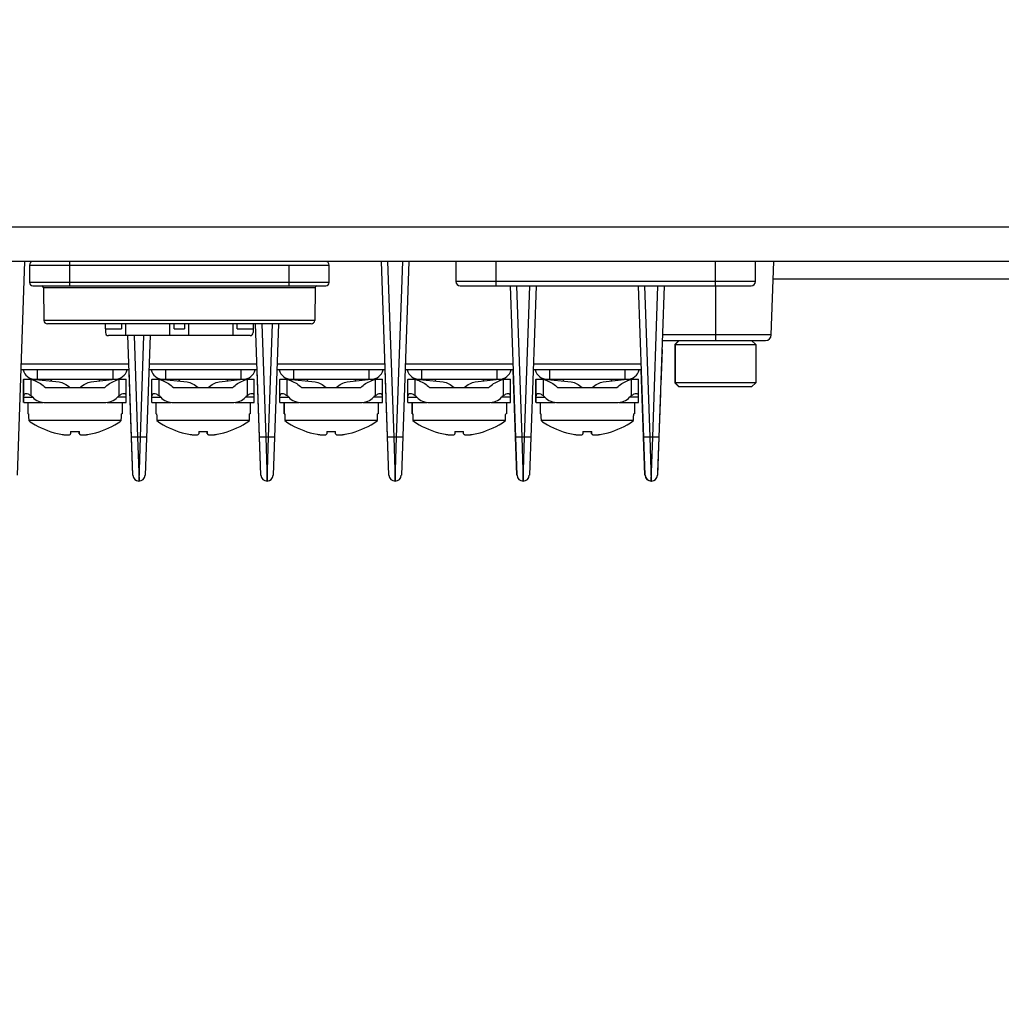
# Model space of a CAD drawing. Header units: inches. Extents: x 0 to 34, y 0 to 22.
# Tile 106 of 127: x 17.1 to 18.8, y 1.7 to 3.4. Entities that reach past the tile are written whole.
import ezdxf

# ---------------------------------------------------------------- set-up
doc = ezdxf.new("R2010")
doc.units = ezdxf.units.IN
doc.header["$LTSCALE"] = 1.87
doc.header["$MEASUREMENT"] = 0
doc.layers.get('0').update_dxf_attribs({"linetype": 'CONTINUOUS'})
doc.layers.add('DIMENSIONS', color=7, linetype='CONTINUOUS')
doc.styles.get("Standard").update_dxf_attribs({"font": 'txt', "width": 0.8})
doc.dimstyles.new('DIMSTYLE_1', dxfattribs={"dimtxt": 0.125, "dimasz": 0.18, "dimexe": 0.125, "dimexo": 0.0625, "dimgap": 0.0625, "dimtad": 0, "dimtih": 1, "dimtoh": 1, "dimlfac": 2, "dimzin": 4, "dimdsep": 46, "dimtxsty": 'STANDARD', "dimblk": '_FILLED', "dimblk1": '_FILLED', "dimblk2": '_FILLED', "dimcen": 0.09, "dimadec": 0, "dimazin": 0, "dimtfac": 1, "dimtofl": 0, "dimtmove": 0, "dimatfit": 3, "dimldrblk": '_FILLED', "dimfxl": 1, "dimtolj": 1, "dimtzin": 4, "dimarcsym": 0})

# ---------------------------------------------------------------- blocks, each defined once
blk = doc.blocks.new('_FILLED')
at = {"color": 0, "linetype": 'BYBLOCK'}
blk.add_solid([(0, 0), (-1, 0.1736), (-1, -0.1736)], dxfattribs=at)
blk = doc.blocks.new('*D9')
at = {"layer": 'DIMENSIONS', "color": 2, "linetype": 'CONTINUOUS'}
for p, q in [((13.6224, 3.3662), (13.6224, 0.9024)), ((22.2839, 2.9529), (22.2839, 0.9024)), ((13.6224, 1.0274), (17.1282, 1.0274)), ((22.2839, 1.0274), (18.7782, 1.0274))]:
    blk.add_line(p, q, dxfattribs=at)
at = {"layer": 'DIMENSIONS', "color": 2, "linetype": 'CONTINUOUS', "xscale": 0.18, "yscale": 0.18, "zscale": 0.18, "rotation": 180}
blk.add_blockref('_FILLED', (13.6224, 1.0274), dxfattribs=at)
at = {"layer": 'DIMENSIONS', "color": 2, "linetype": 'CONTINUOUS', "xscale": 0.18, "yscale": 0.18, "zscale": 0.18}
blk.add_blockref('_FILLED', (22.2839, 1.0274), dxfattribs=at)
at = {"layer": 'DIMENSIONS', "color": 2, "linetype": 'CONTINUOUS', "insert": (17.9532, 1.0899), "char_height": 0.125, "width": 1.525, "attachment_point": 2, "line_spacing_factor": 0.9}
blk.add_mtext('440.00{\\Ftxt.shx;\\W1.000000;\\H0.125000; }[17.323]', dxfattribs=at)

msp = doc.modelspace()

# ---------------------------------------------------------------- linework, layer by layer
at = {"color": 7, "linetype": 'CONTINUOUS'}
for p, q in [((22.24941, 3.07441), (13.65689, 3.07441)), ((22.24941, 3.01536), (13.65689, 3.01536)), ((17.10186, 3.01536), (17.08912, 2.65048)), ((17.179, 2.97993), (17.179, 3.01536)), ((17.72418, 2.65048), (17.71144, 3.01536)), ((17.72192, 3.01536), (17.73239, 2.71564)), ((17.73716, 2.71564), (17.74762, 3.01536)), ((17.75811, 3.01536), (17.74537, 2.65048)), ((17.83836, 3.01536), (17.83836, 2.98136)), ((17.90726, 2.98136), (17.90726, 3.01536)), ((18.28146, 3.01536), (18.28146, 2.98136)), ((18.35036, 2.98136), (18.35036, 3.01536)), ((18.37727, 2.89001), (18.38165, 3.01536)), ((17.11011, 3.00945), (17.62192, 3.00945)), ((17.11011, 3.00945), (17.11011, 2.97993)), ((17.55302, 3.00945), (17.55302, 2.97993)), ((17.62192, 2.97993), (17.62192, 3.00945)), ((17.62192, 2.97993), (17.11011, 2.97993)), ((17.179, 2.97402), (17.179, 2.97993)), ((17.55302, 2.97993), (17.55302, 2.97402)), ((18.35036, 2.98136), (17.83836, 2.98136)), ((17.90726, 2.97386), (17.90726, 2.98136)), ((18.28146, 2.98136), (18.28146, 2.97386)), ((18.38062, 2.98583), (18.85812, 2.98583)), ((17.11602, 2.97402), (17.61606, 2.97402)), ((17.13384, 2.97112), (17.59824, 2.97112)), ((17.13384, 2.97112), (17.13482, 2.91486)), ((17.59824, 2.97112), (17.59725, 2.91486)), ((17.84586, 2.97386), (18.3429, 2.97386)), ((17.94293, 2.65048), (17.93164, 2.97386)), ((17.94212, 2.97386), (17.95114, 2.71564)), ((17.95591, 2.71564), (17.96493, 2.97386)), ((17.97541, 2.97386), (17.96412, 2.65048)), ((18.16168, 2.65048), (18.15039, 2.97386)), ((18.16087, 2.97386), (18.16989, 2.71564)), ((18.17466, 2.71564), (18.18368, 2.97386)), ((18.19416, 2.97386), (18.18287, 2.65048)), ((18.28165, 2.97386), (18.28165, 2.88036)), ((17.59725, 2.91486), (17.13482, 2.91486)), ((17.59135, 2.90906), (17.14072, 2.90906)), ((17.23988, 2.90026), (17.23988, 2.90906)), ((17.23988, 2.90026), (17.26728, 2.90026)), ((17.23988, 2.90026), (17.23988, 2.89401)), ((17.26728, 2.90906), (17.26728, 2.90026)), ((17.27488, 2.88901), (17.27488, 2.90906)), ((17.34978, 2.88901), (17.34978, 2.90906)), ((17.35728, 2.90026), (17.35728, 2.90906)), ((17.35728, 2.90026), (17.37478, 2.90026)), ((17.37478, 2.90906), (17.37478, 2.90026)), ((17.38228, 2.88901), (17.38228, 2.90906)), ((17.45718, 2.90906), (17.45718, 2.88901)), ((17.46478, 2.90026), (17.46478, 2.90906)), ((17.46478, 2.90026), (17.49218, 2.90026)), ((17.49218, 2.90906), (17.49218, 2.90811)), ((17.49218, 2.90811), (17.49218, 2.90026)), ((17.49218, 2.90026), (17.49218, 2.89401)), ((17.50543, 2.65048), (17.4964, 2.90906)), ((17.50689, 2.90906), (17.51364, 2.71564)), ((17.51841, 2.71564), (17.52516, 2.90906)), ((17.53565, 2.90906), (17.52662, 2.65048)), ((17.27488, 2.88901), (17.24488, 2.88901)), ((17.38228, 2.88901), (17.27489, 2.88901)), ((17.28668, 2.65048), (17.27835, 2.88913)), ((17.28884, 2.88901), (17.29489, 2.71564)), ((17.29966, 2.71564), (17.30571, 2.88901)), ((17.3162, 2.88901), (17.30787, 2.65048)), ((17.48718, 2.88901), (17.38229, 2.88901)), ((18.19089, 2.88036), (18.36728, 2.88036)), ((18.37727, 2.89001), (18.19123, 2.89001)), ((18.21939, 2.88036), (18.21251, 2.87347)), ((18.21964, 2.88036), (18.21275, 2.87347)), ((18.35055, 2.87347), (18.34366, 2.88036)), ((18.19087, 2.86543), (18.18878, 2.80547)), ((18.19087, 2.86543), (18.19037, 2.86545)), ((18.19039, 2.86591), (18.19089, 2.86589)), ((18.19089, 2.86583), (18.19089, 2.86589)), ((18.21251, 2.87347), (18.35055, 2.87347)), ((18.21251, 2.87347), (18.21251, 2.80851)), ((18.21275, 2.87347), (18.21275, 2.80851)), ((18.35055, 2.87347), (18.35055, 2.80851)), ((18.19052, 2.85537), (18.19002, 2.85539)), ((17.2804, 2.83036), (17.0954, 2.83036)), ((17.28006, 2.84001), (17.09574, 2.84001)), ((17.12349, 2.83036), (17.12349, 2.81436)), ((17.25231, 2.83036), (17.25231, 2.81436)), ((17.28643, 2.65048), (17.28015, 2.83035)), ((17.49915, 2.83036), (17.31415, 2.83036)), ((17.49881, 2.84001), (17.31449, 2.84001)), ((17.34224, 2.83036), (17.34224, 2.81436)), ((17.47106, 2.83036), (17.47106, 2.81436)), ((17.50518, 2.65048), (17.4989, 2.83035)), ((17.7179, 2.83036), (17.5329, 2.83036)), ((17.71756, 2.84001), (17.53324, 2.84001)), ((17.56099, 2.83036), (17.56099, 2.81436)), ((17.68981, 2.83036), (17.68981, 2.81436)), ((17.72393, 2.65048), (17.71765, 2.83035)), ((17.93665, 2.83036), (17.75165, 2.83036)), ((17.93631, 2.84001), (17.75199, 2.84001)), ((17.77974, 2.83036), (17.77974, 2.81436)), ((17.90856, 2.83036), (17.90856, 2.81436)), ((17.94268, 2.65048), (17.9364, 2.83035)), ((18.1554, 2.83036), (17.9704, 2.83036)), ((18.15506, 2.84001), (17.97074, 2.84001)), ((17.99849, 2.83036), (17.99849, 2.81436)), ((18.12731, 2.83036), (18.12731, 2.81436)), ((18.16143, 2.65048), (18.15515, 2.83035)), ((17.10035, 2.81436), (17.10014, 2.8138)), ((17.10014, 2.77436), (17.10014, 2.8138)), ((17.10059, 2.81436), (17.10039, 2.8138)), ((17.10039, 2.77436), (17.10039, 2.8138)), ((17.10059, 2.81436), (17.11446, 2.81436)), ((17.11289, 2.8138), (17.11065, 2.81436)), ((17.11289, 2.78603), (17.11289, 2.8138)), ((17.11444, 2.81436), (17.16065, 2.80968)), ((17.11949, 2.81436), (17.25631, 2.81436)), ((17.14665, 2.81436), (17.14665, 2.8111)), ((17.1469, 2.81436), (17.1469, 2.81107)), ((17.26134, 2.81436), (17.21513, 2.80967)), ((17.2289, 2.81436), (17.2289, 2.81107)), ((17.26134, 2.81436), (17.27521, 2.81436)), ((17.26515, 2.81436), (17.26291, 2.8138)), ((17.26291, 2.8138), (17.26291, 2.78603)), ((17.27541, 2.8138), (17.27521, 2.81436)), ((17.27541, 2.77436), (17.27541, 2.8138)), ((17.3191, 2.81436), (17.31889, 2.8138)), ((17.31889, 2.77436), (17.31889, 2.8138)), ((17.31934, 2.81436), (17.31914, 2.8138)), ((17.31914, 2.77436), (17.31914, 2.8138)), ((17.31934, 2.81436), (17.33321, 2.81436)), ((17.33164, 2.8138), (17.3294, 2.81436)), ((17.33164, 2.78603), (17.33164, 2.8138)), ((17.33319, 2.81436), (17.3794, 2.80968)), ((17.33824, 2.81436), (17.47506, 2.81436)), ((17.3654, 2.81436), (17.3654, 2.8111)), ((17.36565, 2.81436), (17.36565, 2.81107)), ((17.48009, 2.81436), (17.43388, 2.80967)), ((17.44765, 2.81436), (17.44765, 2.81107)), ((17.48009, 2.81436), (17.49396, 2.81436)), ((17.4839, 2.81436), (17.48166, 2.8138)), ((17.48166, 2.8138), (17.48166, 2.78603)), ((17.49416, 2.8138), (17.49396, 2.81436)), ((17.49416, 2.77436), (17.49416, 2.8138)), ((17.53785, 2.81436), (17.53764, 2.8138)), ((17.53764, 2.77436), (17.53764, 2.8138)), ((17.53809, 2.81436), (17.53789, 2.8138)), ((17.53789, 2.77436), (17.53789, 2.8138)), ((17.53809, 2.81436), (17.55196, 2.81436)), ((17.55039, 2.8138), (17.54815, 2.81436)), ((17.55039, 2.78603), (17.55039, 2.8138)), ((17.55194, 2.81436), (17.59815, 2.80968)), ((17.55699, 2.81436), (17.69381, 2.81436)), ((17.58415, 2.81436), (17.58415, 2.8111)), ((17.5844, 2.81436), (17.5844, 2.81107)), ((17.69884, 2.81436), (17.65263, 2.80967)), ((17.6664, 2.81436), (17.6664, 2.81107)), ((17.69884, 2.81436), (17.71271, 2.81436)), ((17.70265, 2.81436), (17.70041, 2.8138)), ((17.70041, 2.8138), (17.70041, 2.78603)), ((17.71291, 2.8138), (17.71271, 2.81436)), ((17.71291, 2.77436), (17.71291, 2.8138)), ((17.7566, 2.81436), (17.75639, 2.8138)), ((17.75639, 2.77436), (17.75639, 2.8138)), ((17.75684, 2.81436), (17.75664, 2.8138)), ((17.75664, 2.77436), (17.75664, 2.8138)), ((17.75684, 2.81436), (17.77071, 2.81436)), ((17.76914, 2.8138), (17.7669, 2.81436)), ((17.76914, 2.78603), (17.76914, 2.8138)), ((17.77069, 2.81436), (17.8169, 2.80968)), ((17.77574, 2.81436), (17.91256, 2.81436)), ((17.8029, 2.81436), (17.8029, 2.8111)), ((17.80315, 2.81436), (17.80315, 2.81107)), ((17.91759, 2.81436), (17.87138, 2.80967)), ((17.88515, 2.81436), (17.88515, 2.81107)), ((17.91759, 2.81436), (17.93146, 2.81436)), ((17.9214, 2.81436), (17.91916, 2.8138)), ((17.91916, 2.8138), (17.91916, 2.78603)), ((17.93166, 2.8138), (17.93146, 2.81436)), ((17.93166, 2.77436), (17.93166, 2.8138)), ((17.97535, 2.81436), (17.97514, 2.8138)), ((17.97514, 2.77436), (17.97514, 2.8138)), ((17.97559, 2.81436), (17.97539, 2.8138)), ((17.97539, 2.77436), (17.97539, 2.8138)), ((17.97559, 2.81436), (17.98946, 2.81436)), ((17.98789, 2.8138), (17.98565, 2.81436)), ((17.98789, 2.78603), (17.98789, 2.8138)), ((17.98944, 2.81436), (18.03565, 2.80968)), ((17.99449, 2.81436), (18.13131, 2.81436)), ((18.02165, 2.81436), (18.02165, 2.8111)), ((18.0219, 2.81436), (18.0219, 2.81107)), ((18.13634, 2.81436), (18.09013, 2.80967)), ((18.1039, 2.81436), (18.1039, 2.81107)), ((18.13634, 2.81436), (18.15021, 2.81436)), ((18.14015, 2.81436), (18.13791, 2.8138)), ((18.13791, 2.8138), (18.13791, 2.78603)), ((18.15041, 2.8138), (18.15021, 2.81436)), ((18.15041, 2.77436), (18.15041, 2.8138)), ((17.13718, 2.80006), (17.23862, 2.80006)), ((17.35593, 2.80006), (17.45737, 2.80006)), ((17.57468, 2.80006), (17.67612, 2.80006)), ((17.79343, 2.80006), (17.89487, 2.80006)), ((18.01218, 2.80006), (18.11362, 2.80006)), ((18.18878, 2.80547), (18.18828, 2.80549)), ((18.35055, 2.80851), (18.21251, 2.80851)), ((18.21939, 2.80162), (18.21251, 2.80851)), ((18.21964, 2.80162), (18.21275, 2.80851)), ((18.34366, 2.80162), (18.21939, 2.80162)), ((18.35055, 2.80851), (18.34366, 2.80162)), ((17.10039, 2.78361), (17.11556, 2.78361)), ((17.27541, 2.78361), (17.26024, 2.78361)), ((17.31914, 2.78361), (17.33431, 2.78361)), ((17.49416, 2.78361), (17.47899, 2.78361)), ((17.53789, 2.78361), (17.55306, 2.78361)), ((17.71291, 2.78361), (17.69774, 2.78361)), ((17.75664, 2.78361), (17.77181, 2.78361)), ((17.93166, 2.78361), (17.91649, 2.78361)), ((17.97539, 2.78361), (17.99056, 2.78361)), ((18.15041, 2.78361), (18.13524, 2.78361)), ((18.18616, 2.73051), (18.18826, 2.79048)), ((18.18786, 2.77924), (18.18736, 2.77925)), ((18.18799, 2.78298), (18.1875, 2.783)), ((18.18813, 2.78673), (18.18763, 2.78675)), ((18.1882, 2.78898), (18.1877, 2.789)), ((18.18826, 2.79048), (18.18776, 2.7905)), ((17.10039, 2.77436), (17.1332, 2.77436)), ((17.10715, 2.77436), (17.10715, 2.75536)), ((17.1074, 2.77436), (17.1074, 2.75536)), ((17.13862, 2.77436), (17.23718, 2.77436)), ((17.2426, 2.77436), (17.27541, 2.77436)), ((17.2684, 2.77436), (17.2684, 2.75536)), ((17.31914, 2.77436), (17.35195, 2.77436)), ((17.3259, 2.77436), (17.3259, 2.75536)), ((17.32615, 2.77436), (17.32615, 2.75536)), ((17.35737, 2.77436), (17.45593, 2.77436)), ((17.46135, 2.77436), (17.49416, 2.77436)), ((17.48715, 2.77436), (17.48715, 2.75536)), ((17.53789, 2.77436), (17.5707, 2.77436)), ((17.54465, 2.77436), (17.54465, 2.75536)), ((17.5449, 2.77436), (17.5449, 2.75536)), ((17.57612, 2.77436), (17.67468, 2.77436)), ((17.6801, 2.77436), (17.71291, 2.77436)), ((17.7059, 2.77436), (17.7059, 2.75536)), ((17.75664, 2.77436), (17.78945, 2.77436)), ((17.7634, 2.77436), (17.7634, 2.75536)), ((17.76365, 2.77436), (17.76365, 2.75536)), ((17.79487, 2.77436), (17.89343, 2.77436)), ((17.89885, 2.77436), (17.93166, 2.77436)), ((17.92465, 2.77436), (17.92465, 2.75536)), ((17.97539, 2.77436), (18.0082, 2.77436)), ((17.98215, 2.77436), (17.98215, 2.75536)), ((17.9824, 2.77436), (17.9824, 2.75536)), ((18.01362, 2.77436), (18.11218, 2.77436)), ((18.1176, 2.77436), (18.15041, 2.77436)), ((18.1434, 2.77436), (18.1434, 2.75536)), ((18.18721, 2.7605), (18.18671, 2.76051)), ((18.18737, 2.76499), (18.18687, 2.76501)), ((18.18755, 2.77024), (18.18705, 2.77026)), ((18.18768, 2.77399), (18.18718, 2.77401)), ((17.10854, 2.75536), (17.1074, 2.75536)), ((17.10829, 2.75536), (17.10834, 2.75406)), ((17.10854, 2.75536), (17.10859, 2.75406)), ((17.10859, 2.75406), (17.10866, 2.75276)), ((17.10866, 2.75276), (17.1087, 2.75146)), ((17.1087, 2.75146), (17.10871, 2.75017)), ((17.10871, 2.75017), (17.10887, 2.74369)), ((17.26692, 2.74369), (17.10887, 2.74369)), ((17.26692, 2.74369), (17.26709, 2.75017)), ((17.26709, 2.75017), (17.2671, 2.75146)), ((17.2671, 2.75146), (17.26714, 2.75276)), ((17.26714, 2.75276), (17.26721, 2.75406)), ((17.26721, 2.75406), (17.26726, 2.75536)), ((17.2684, 2.75536), (17.26726, 2.75536)), ((17.32729, 2.75536), (17.32615, 2.75536)), ((17.32704, 2.75536), (17.32709, 2.75406)), ((17.32729, 2.75536), (17.32734, 2.75406)), ((17.32734, 2.75406), (17.32741, 2.75276)), ((17.32741, 2.75276), (17.32745, 2.75146)), ((17.32745, 2.75146), (17.32746, 2.75017)), ((17.32746, 2.75017), (17.32762, 2.74369)), ((17.48567, 2.74369), (17.32762, 2.74369)), ((17.48567, 2.74369), (17.48584, 2.75017)), ((17.48584, 2.75017), (17.48585, 2.75146)), ((17.48585, 2.75146), (17.48589, 2.75276)), ((17.48589, 2.75276), (17.48596, 2.75406)), ((17.48596, 2.75406), (17.48601, 2.75536)), ((17.48715, 2.75536), (17.48601, 2.75536)), ((17.54604, 2.75536), (17.5449, 2.75536)), ((17.54579, 2.75536), (17.54584, 2.75406)), ((17.54604, 2.75536), (17.54609, 2.75406)), ((17.54609, 2.75406), (17.54616, 2.75276)), ((17.54616, 2.75276), (17.5462, 2.75146)), ((17.5462, 2.75146), (17.54621, 2.75017)), ((17.54621, 2.75017), (17.54637, 2.74369)), ((17.70442, 2.74369), (17.54637, 2.74369)), ((17.70442, 2.74369), (17.70459, 2.75017)), ((17.70459, 2.75017), (17.7046, 2.75146)), ((17.7046, 2.75146), (17.70464, 2.75276)), ((17.70464, 2.75276), (17.70471, 2.75406)), ((17.70471, 2.75406), (17.70476, 2.75536)), ((17.7059, 2.75536), (17.70476, 2.75536)), ((17.76479, 2.75536), (17.76365, 2.75536)), ((17.76454, 2.75536), (17.76459, 2.75406)), ((17.76479, 2.75536), (17.76484, 2.75406)), ((17.76484, 2.75406), (17.76491, 2.75276)), ((17.76491, 2.75276), (17.76495, 2.75146)), ((17.76495, 2.75146), (17.76496, 2.75017)), ((17.76496, 2.75017), (17.76512, 2.74369)), ((17.92317, 2.74369), (17.76512, 2.74369)), ((17.92317, 2.74369), (17.92334, 2.75017)), ((17.92334, 2.75017), (17.92335, 2.75146)), ((17.92335, 2.75146), (17.92339, 2.75276)), ((17.92339, 2.75276), (17.92346, 2.75406)), ((17.92346, 2.75406), (17.92351, 2.75536)), ((17.92465, 2.75536), (17.92351, 2.75536)), ((17.98354, 2.75536), (17.9824, 2.75536)), ((17.98329, 2.75536), (17.98334, 2.75406)), ((17.98354, 2.75536), (17.98359, 2.75406)), ((17.98359, 2.75406), (17.98366, 2.75276)), ((17.98366, 2.75276), (17.9837, 2.75146)), ((17.9837, 2.75146), (17.98371, 2.75017)), ((17.98371, 2.75017), (17.98387, 2.74369)), ((18.14192, 2.74369), (17.98387, 2.74369)), ((18.14192, 2.74369), (18.14209, 2.75017)), ((18.14209, 2.75017), (18.1421, 2.75146)), ((18.1421, 2.75146), (18.14214, 2.75276)), ((18.14214, 2.75276), (18.14221, 2.75406)), ((18.14221, 2.75406), (18.14226, 2.75536)), ((18.1434, 2.75536), (18.14226, 2.75536)), ((18.18666, 2.74476), (18.18616, 2.74477)), ((18.18676, 2.74775), (18.18626, 2.74777)), ((18.1869, 2.7515), (18.1864, 2.75152)), ((18.18705, 2.756), (18.18655, 2.75602)), ((18.1871, 2.7575), (18.18661, 2.75752)), ((18.18616, 2.73051), (18.18566, 2.73053)), ((18.18619, 2.73126), (18.18569, 2.73128)), ((18.18627, 2.73351), (18.18577, 2.73353)), ((18.18637, 2.73651), (18.18587, 2.73653)), ((18.18653, 2.74101), (18.18603, 2.74103)), ((17.1804, 2.72498), (17.1804, 2.72085)), ((17.19515, 2.72085), (17.19515, 2.72498)), ((17.1954, 2.72085), (17.1954, 2.72498)), ((17.29966, 2.71564), (17.29489, 2.71564)), ((17.29489, 2.71564), (17.29727, 2.64036)), ((17.29727, 2.64036), (17.29966, 2.71564)), ((17.39915, 2.72498), (17.39915, 2.72085)), ((17.4139, 2.72085), (17.4139, 2.72498)), ((17.41415, 2.72085), (17.41415, 2.72498)), ((17.51841, 2.71564), (17.51364, 2.71564)), ((17.51364, 2.71564), (17.51602, 2.64036)), ((17.51602, 2.64036), (17.51841, 2.71564)), ((17.6179, 2.72498), (17.6179, 2.72085)), ((17.63265, 2.72085), (17.63265, 2.72498)), ((17.6329, 2.72085), (17.6329, 2.72498)), ((17.73716, 2.71564), (17.73239, 2.71564)), ((17.73239, 2.71564), (17.73477, 2.64036)), ((17.73477, 2.64036), (17.73716, 2.71564)), ((17.83665, 2.72498), (17.83665, 2.72085)), ((17.8514, 2.72085), (17.8514, 2.72498)), ((17.85165, 2.72085), (17.85165, 2.72498)), ((17.95591, 2.71564), (17.95114, 2.71564)), ((17.95114, 2.71564), (17.95352, 2.64036)), ((17.95352, 2.64036), (17.95591, 2.71564)), ((18.0554, 2.72498), (18.0554, 2.72085)), ((18.07015, 2.72085), (18.07015, 2.72498)), ((18.0704, 2.72085), (18.0704, 2.72498)), ((18.17466, 2.71564), (18.16989, 2.71564)), ((18.16989, 2.71564), (18.17227, 2.64036)), ((18.17227, 2.64036), (18.17466, 2.71564)), ((18.18355, 2.65556), (18.18564, 2.71552)), ((18.18553, 2.71253), (18.18503, 2.71254)), ((18.18561, 2.71477), (18.18511, 2.71479)), ((18.18564, 2.71552), (18.18514, 2.71554)), ((18.18483, 2.69229), (18.18433, 2.69231)), ((18.18501, 2.69753), (18.18451, 2.69755)), ((18.18519, 2.70278), (18.18469, 2.7028)), ((18.18538, 2.70803), (18.18488, 2.70805)), ((18.18355, 2.65556), (18.18305, 2.65558))]:
    msp.add_line(p, q, dxfattribs=at)
for centre, radius, start, end in [((17.11602, 3.00945), 0.00591, 90, 180), ((17.61602, 3.00945), 0.00591, 0, 90), ((17.61606, 3.00945), 0.00591, 0, 90), ((17.11602, 2.97993), 0.00591, 180, 270), ((17.61602, 2.97993), 0.00591, 270, 360), ((17.61606, 2.97993), 0.00591, 270, 360), ((17.84586, 2.98136), 0.0075, 180, 270), ((18.34286, 2.98136), 0.0075, 270, 360), ((18.3429, 2.98136), 0.0075, 270, 360), ((17.13089, 2.97107), 0.00295, 1, 82.54157), ((17.60119, 2.97107), 0.00295, 90, 179), ((17.14072, 2.91496), 0.00591, 181, 270), ((17.59135, 2.91496), 0.00591, 270, 359), ((17.24488, 2.89401), 0.005, 180, 270), ((17.48718, 2.89401), 0.005, 270, 360), ((18.36728, 2.89036), 0.01, 270, 358), ((17.11949, 2.83536), 0.021, 193.77415, 270), ((17.25631, 2.83536), 0.021, 270, 346.22585), ((17.33824, 2.83536), 0.021, 193.77415, 270), ((17.47506, 2.83536), 0.021, 270, 346.22585), ((17.55699, 2.83536), 0.021, 193.77415, 270), ((17.69381, 2.83536), 0.021, 270, 346.22585), ((17.77574, 2.83536), 0.021, 193.77415, 270), ((17.91256, 2.83536), 0.021, 270, 346.22585), ((17.99449, 2.83536), 0.021, 193.77415, 270), ((18.13131, 2.83536), 0.021, 270, 346.22585), ((17.09783, 2.75538), 0.06033, 72.15264, 75.54667), ((17.09838, 2.75711), 0.05851, 69.72852, 72.148), ((17.09877, 2.75816), 0.0574, 68.7469, 69.7239), ((17.27703, 2.75816), 0.0574, 110.27651, 111.25387), ((17.27741, 2.75711), 0.05851, 107.85262, 110.27189), ((17.27786, 2.75575), 0.05995, 105.72426, 107.85393), ((17.27813, 2.75478), 0.06096, 104.4617, 105.72676), ((17.31658, 2.75538), 0.06033, 72.15264, 75.54667), ((17.31713, 2.75711), 0.05851, 69.72852, 72.148), ((17.31752, 2.75816), 0.0574, 68.7469, 69.7239), ((17.49578, 2.75816), 0.0574, 110.27651, 111.25387), ((17.49616, 2.75711), 0.05851, 107.85262, 110.27189), ((17.49661, 2.75575), 0.05995, 105.72426, 107.85393), ((17.49688, 2.75478), 0.06096, 104.4617, 105.72676), ((17.53533, 2.75538), 0.06033, 72.15264, 75.54667), ((17.53588, 2.75711), 0.05851, 69.72852, 72.148), ((17.53627, 2.75816), 0.0574, 68.7469, 69.7239), ((17.71453, 2.75816), 0.0574, 110.27651, 111.25387), ((17.71491, 2.75711), 0.05851, 107.85262, 110.27189), ((17.71536, 2.75575), 0.05995, 105.72426, 107.85393), ((17.71563, 2.75478), 0.06096, 104.4617, 105.72676), ((17.75408, 2.75538), 0.06033, 72.15264, 75.54667), ((17.75463, 2.75711), 0.05851, 69.72852, 72.148), ((17.75502, 2.75816), 0.0574, 68.7469, 69.7239), ((17.93328, 2.75816), 0.0574, 110.27651, 111.25387), ((17.93366, 2.75711), 0.05851, 107.85262, 110.27189), ((17.93411, 2.75575), 0.05995, 105.72426, 107.85393), ((17.93438, 2.75478), 0.06096, 104.4617, 105.72676), ((17.97283, 2.75538), 0.06033, 72.15264, 75.54667), ((17.97338, 2.75711), 0.05851, 69.72852, 72.148), ((17.97377, 2.75816), 0.0574, 68.7469, 69.7239), ((18.15203, 2.75816), 0.0574, 110.27651, 111.25387), ((18.15241, 2.75711), 0.05851, 107.85262, 110.27189), ((18.15286, 2.75575), 0.05995, 105.72426, 107.85393), ((18.15313, 2.75478), 0.06096, 104.4617, 105.72676), ((17.18743, 2.85281), 0.13445, 234.25117, 239.73726), ((17.18837, 2.85281), 0.13445, 300.26274, 305.74883), ((17.40618, 2.85281), 0.13445, 234.25117, 239.73726), ((17.40712, 2.85281), 0.13445, 300.26274, 305.74883), ((17.62493, 2.85281), 0.13445, 234.25117, 239.73726), ((17.62587, 2.85281), 0.13445, 300.26274, 305.74883), ((17.84368, 2.85281), 0.13445, 234.25117, 239.73726), ((17.84462, 2.85281), 0.13445, 300.26274, 305.74883), ((18.06243, 2.85281), 0.13445, 234.25117, 239.73726), ((18.06337, 2.85281), 0.13445, 300.26274, 305.74883), ((17.18787, 2.85382), 0.13556, 259.75931, 261.52954), ((17.17569, 2.77203), 0.05286, 261.52163, 263.88009), ((17.1879, 2.8853), 0.16049, 267.32149, 272.67851), ((17.20003, 2.77258), 0.05342, 277.28999, 278.47053), ((17.18793, 2.85382), 0.13556, 278.47046, 280.24069), ((17.40662, 2.85382), 0.13556, 259.75931, 261.52954), ((17.39444, 2.77203), 0.05286, 261.52163, 263.88009), ((17.40665, 2.8853), 0.16049, 267.32149, 272.67851), ((17.41878, 2.77258), 0.05342, 277.28999, 278.47053), ((17.40668, 2.85382), 0.13556, 278.47046, 280.24069), ((17.62537, 2.85382), 0.13556, 259.75931, 261.52954), ((17.61319, 2.77203), 0.05286, 261.52163, 263.88009), ((17.6254, 2.8853), 0.16049, 267.32149, 272.67851), ((17.63753, 2.77258), 0.05342, 277.28999, 278.47053), ((17.62543, 2.85382), 0.13556, 278.47046, 280.24069), ((17.84412, 2.85382), 0.13556, 259.75931, 261.52954), ((17.83194, 2.77203), 0.05286, 261.52163, 263.88009), ((17.84415, 2.8853), 0.16049, 267.32149, 272.67851), ((17.85628, 2.77258), 0.05342, 277.28999, 278.47053), ((17.84418, 2.85382), 0.13556, 278.47046, 280.24069), ((18.06287, 2.85382), 0.13556, 259.75931, 261.52954), ((18.05069, 2.77203), 0.05286, 261.52163, 263.88009), ((18.0629, 2.8853), 0.16049, 267.32149, 272.67851), ((18.07503, 2.77258), 0.05342, 277.28999, 278.47053), ((18.06293, 2.85382), 0.13556, 278.47046, 280.24069), ((17.29714, 2.65085), 0.01049, 182, 270), ((17.29716, 2.65085), 0.01049, 182, 358), ((17.51589, 2.65085), 0.01049, 182, 270), ((17.51591, 2.65085), 0.01049, 182, 358), ((17.73464, 2.65085), 0.01049, 182, 270), ((17.73466, 2.65085), 0.01049, 182, 358), ((17.95339, 2.65085), 0.01049, 182, 270), ((17.95341, 2.65085), 0.01049, 182, 358), ((18.17214, 2.65085), 0.01049, 182, 270), ((18.17238, 2.65085), 0.01049, 182, 358)]:
    msp.add_arc(centre, radius, start, end, dxfattribs=at)
for centre, major_axis, start_param, end_param in [((17.10039, 2.77719), (0.01768, 0), 0.5390755, 0.7853982), ((17.13862, 2.79336), (0.02687, 0), -2.6025172, -1.5707963), ((17.23718, 2.79336), (0.02687, 0), -1.5707963, -0.5390755), ((17.27541, 2.77719), (0.01768, 0), 2.3561945, 2.6025172), ((17.31914, 2.77719), (0.01768, 0), 0.5390755, 0.7853982), ((17.35737, 2.79336), (0.02687, 0), -2.6025172, -1.5707963), ((17.45593, 2.79336), (0.02687, 0), -1.5707963, -0.5390755), ((17.49416, 2.77719), (0.01768, 0), 2.3561945, 2.6025172), ((17.53789, 2.77719), (0.01768, 0), 0.5390755, 0.7853982), ((17.57612, 2.79336), (0.02687, 0), -2.6025172, -1.5707963), ((17.67468, 2.79336), (0.02687, 0), -1.5707963, -0.5390755), ((17.71291, 2.77719), (0.01768, 0), 2.3561945, 2.6025172), ((17.75664, 2.77719), (0.01768, 0), 0.5390755, 0.7853982), ((17.79487, 2.79336), (0.02687, 0), -2.6025172, -1.5707963), ((17.89343, 2.79336), (0.02687, 0), -1.5707963, -0.5390755), ((17.93166, 2.77719), (0.01768, 0), 2.3561945, 2.6025172), ((17.97539, 2.77719), (0.01768, 0), 0.5390755, 0.7853982), ((18.01362, 2.79336), (0.02687, 0), -2.6025172, -1.5707963), ((18.11218, 2.79336), (0.02687, 0), -1.5707963, -0.5390755), ((18.15041, 2.77719), (0.01768, 0), 2.3561945, 2.6025172)]:
    msp.add_ellipse(centre, major_axis=major_axis, ratio=0.7071068, start_param=start_param, end_param=end_param, dxfattribs=at)
for points in [[(17.11957, 2.81165), (17.12612, 2.80911), (17.13243, 2.80524), (17.13719, 2.80006)], [(17.23861, 2.80006), (17.24337, 2.80524), (17.24967, 2.80911), (17.25623, 2.81165)], [(17.33832, 2.81165), (17.34487, 2.80911), (17.35118, 2.80524), (17.35594, 2.80006)], [(17.45736, 2.80006), (17.46212, 2.80524), (17.46842, 2.80911), (17.47498, 2.81165)], [(17.55707, 2.81165), (17.56362, 2.80911), (17.56993, 2.80524), (17.57469, 2.80006)], [(17.67611, 2.80006), (17.68087, 2.80524), (17.68717, 2.80911), (17.69373, 2.81165)], [(17.77582, 2.81165), (17.78237, 2.80911), (17.78868, 2.80524), (17.79344, 2.80006)], [(17.89486, 2.80006), (17.89962, 2.80524), (17.90592, 2.80911), (17.91248, 2.81165)], [(17.99457, 2.81165), (18.00112, 2.80911), (18.00743, 2.80524), (18.01219, 2.80006)], [(18.11361, 2.80006), (18.11837, 2.80524), (18.12467, 2.80911), (18.13123, 2.81165)], [(17.11967, 2.73668), (17.1332, 2.72879), (17.14835, 2.72321), (17.16377, 2.72042)], [(17.21203, 2.72042), (17.22745, 2.72321), (17.2426, 2.72879), (17.25613, 2.73668)], [(17.33842, 2.73668), (17.35195, 2.72879), (17.3671, 2.72321), (17.38252, 2.72042)], [(17.43078, 2.72042), (17.4462, 2.72321), (17.46135, 2.72879), (17.47488, 2.73668)], [(17.55717, 2.73668), (17.5707, 2.72879), (17.58585, 2.72321), (17.60127, 2.72042)], [(17.64953, 2.72042), (17.66495, 2.72321), (17.6801, 2.72879), (17.69363, 2.73668)], [(17.77592, 2.73668), (17.78945, 2.72879), (17.8046, 2.72321), (17.82002, 2.72042)], [(17.86828, 2.72042), (17.8837, 2.72321), (17.89885, 2.72879), (17.91238, 2.73668)], [(17.99467, 2.73668), (18.0082, 2.72879), (18.02335, 2.72321), (18.03877, 2.72042)], [(18.08703, 2.72042), (18.10245, 2.72321), (18.1176, 2.72879), (18.13113, 2.73668)]]:
    msp.add_open_spline(points, degree=3, dxfattribs=at)
for points, knots in [([(17.16054, 2.80969), (17.16384, 2.80935), (17.17068, 2.80678), (17.17648, 2.8026), (17.1793, 2.80006)], [0, 0, 0, 0, 0.4661854, 1, 1, 1, 1]), ([(17.1965, 2.80006), (17.19932, 2.8026), (17.20513, 2.80678), (17.21197, 2.80935), (17.21527, 2.80969)], [0, 0, 0, 0, 0.5339014, 1, 1, 1, 1]), ([(17.37929, 2.80969), (17.38259, 2.80935), (17.38943, 2.80678), (17.39523, 2.8026), (17.39805, 2.80006)], [0, 0, 0, 0, 0.4661854, 1, 1, 1, 1]), ([(17.41525, 2.80006), (17.41807, 2.8026), (17.42388, 2.80678), (17.43072, 2.80935), (17.43402, 2.80969)], [0, 0, 0, 0, 0.5339014, 1, 1, 1, 1]), ([(17.59804, 2.80969), (17.60134, 2.80935), (17.60818, 2.80678), (17.61398, 2.8026), (17.6168, 2.80006)], [0, 0, 0, 0, 0.4661854, 1, 1, 1, 1]), ([(17.634, 2.80006), (17.63682, 2.8026), (17.64263, 2.80678), (17.64947, 2.80935), (17.65277, 2.80969)], [0, 0, 0, 0, 0.5339014, 1, 1, 1, 1]), ([(17.81679, 2.80969), (17.82009, 2.80935), (17.82693, 2.80678), (17.83273, 2.8026), (17.83555, 2.80006)], [0, 0, 0, 0, 0.4661854, 1, 1, 1, 1]), ([(17.85275, 2.80006), (17.85557, 2.8026), (17.86138, 2.80678), (17.86822, 2.80935), (17.87152, 2.80969)], [0, 0, 0, 0, 0.5339014, 1, 1, 1, 1]), ([(18.03554, 2.80969), (18.03884, 2.80935), (18.04568, 2.80678), (18.05148, 2.8026), (18.0543, 2.80006)], [0, 0, 0, 0, 0.4661854, 1, 1, 1, 1]), ([(18.0715, 2.80006), (18.07432, 2.8026), (18.08013, 2.80678), (18.08697, 2.80935), (18.09027, 2.80969)], [0, 0, 0, 0, 0.5339014, 1, 1, 1, 1]), ([(17.10405, 2.78968), (17.10305, 2.78968), (17.10088, 2.78907), (17.10039, 2.78694), (17.10039, 2.78603)], [0, 0, 0, 0, 0.5239922, 1, 1, 1, 1]), ([(17.11289, 2.78603), (17.11147, 2.78703), (17.10871, 2.78868), (17.10553, 2.78969), (17.10405, 2.78968)], [0, 0, 0, 0, 0.5400523, 1, 1, 1, 1]), ([(17.27174, 2.78968), (17.27026, 2.78968), (17.26709, 2.78868), (17.26433, 2.78703), (17.26291, 2.78603)], [0, 0, 0, 0, 0.4600018, 1, 1, 1, 1]), ([(17.27541, 2.78603), (17.27541, 2.78694), (17.27492, 2.78907), (17.27275, 2.78969), (17.27174, 2.78968)], [0, 0, 0, 0, 0.4759595, 1, 1, 1, 1]), ([(17.3228, 2.78968), (17.3218, 2.78968), (17.31963, 2.78907), (17.31914, 2.78694), (17.31914, 2.78603)], [0, 0, 0, 0, 0.5239922, 1, 1, 1, 1]), ([(17.33164, 2.78603), (17.33022, 2.78703), (17.32746, 2.78868), (17.32428, 2.78969), (17.3228, 2.78968)], [0, 0, 0, 0, 0.5400523, 1, 1, 1, 1]), ([(17.49049, 2.78968), (17.48901, 2.78968), (17.48584, 2.78868), (17.48308, 2.78703), (17.48166, 2.78603)], [0, 0, 0, 0, 0.4600018, 1, 1, 1, 1]), ([(17.49416, 2.78603), (17.49416, 2.78694), (17.49367, 2.78907), (17.4915, 2.78969), (17.49049, 2.78968)], [0, 0, 0, 0, 0.4759595, 1, 1, 1, 1]), ([(17.54155, 2.78968), (17.54055, 2.78968), (17.53838, 2.78907), (17.53789, 2.78694), (17.53789, 2.78603)], [0, 0, 0, 0, 0.5239922, 1, 1, 1, 1]), ([(17.55039, 2.78603), (17.54897, 2.78703), (17.54621, 2.78868), (17.54303, 2.78969), (17.54155, 2.78968)], [0, 0, 0, 0, 0.5400523, 1, 1, 1, 1]), ([(17.70924, 2.78968), (17.70776, 2.78968), (17.70459, 2.78868), (17.70183, 2.78703), (17.70041, 2.78603)], [0, 0, 0, 0, 0.4600018, 1, 1, 1, 1]), ([(17.71291, 2.78603), (17.71291, 2.78694), (17.71242, 2.78907), (17.71025, 2.78969), (17.70924, 2.78968)], [0, 0, 0, 0, 0.4759595, 1, 1, 1, 1]), ([(17.7603, 2.78968), (17.7593, 2.78968), (17.75713, 2.78907), (17.75664, 2.78694), (17.75664, 2.78603)], [0, 0, 0, 0, 0.5239922, 1, 1, 1, 1]), ([(17.76914, 2.78603), (17.76772, 2.78703), (17.76496, 2.78868), (17.76178, 2.78969), (17.7603, 2.78968)], [0, 0, 0, 0, 0.5400523, 1, 1, 1, 1]), ([(17.92799, 2.78968), (17.92651, 2.78968), (17.92334, 2.78868), (17.92058, 2.78703), (17.91916, 2.78603)], [0, 0, 0, 0, 0.4600018, 1, 1, 1, 1]), ([(17.93166, 2.78603), (17.93166, 2.78694), (17.93117, 2.78907), (17.929, 2.78969), (17.92799, 2.78968)], [0, 0, 0, 0, 0.4759595, 1, 1, 1, 1]), ([(17.97905, 2.78968), (17.97805, 2.78968), (17.97588, 2.78907), (17.97539, 2.78694), (17.97539, 2.78603)], [0, 0, 0, 0, 0.5239922, 1, 1, 1, 1]), ([(17.98789, 2.78603), (17.98647, 2.78703), (17.98371, 2.78868), (17.98053, 2.78969), (17.97905, 2.78968)], [0, 0, 0, 0, 0.5400523, 1, 1, 1, 1]), ([(18.14674, 2.78968), (18.14526, 2.78968), (18.14209, 2.78868), (18.13933, 2.78703), (18.13791, 2.78603)], [0, 0, 0, 0, 0.4600018, 1, 1, 1, 1]), ([(18.15041, 2.78603), (18.15041, 2.78694), (18.14992, 2.78907), (18.14775, 2.78969), (18.14674, 2.78968)], [0, 0, 0, 0, 0.4759595, 1, 1, 1, 1]), ([(17.17006, 2.71947), (17.17251, 2.7192), (17.17582, 2.71914), (17.17929, 2.71959), (17.1804, 2.72046), (17.1804, 2.72085)], [0, 0, 0, 0, 0.6832348, 0.8913361, 1, 1, 1, 1]), ([(17.1954, 2.72085), (17.1954, 2.72042), (17.19621, 2.71983), (17.19738, 2.71952), (17.20093, 2.71897), (17.20413, 2.71925), (17.20681, 2.71959)], [0, 0, 0, 0, 0.1070837, 0.198881, 0.3184308, 1, 1, 1, 1]), ([(17.29489, 2.71564), (17.2936, 2.71559), (17.29169, 2.71554), (17.28923, 2.7155), (17.28758, 2.71548), (17.28627, 2.7155), (17.28523, 2.7155), (17.28478, 2.71558), (17.28441, 2.71557), (17.28441, 2.71564)], [0, 0, 0, 0, 0.3674872, 0.5462106, 0.7058795, 0.8352801, 0.9283873, 0.9820888, 1, 1, 1, 1]), ([(17.31014, 2.71564), (17.31014, 2.71557), (17.30977, 2.71558), (17.30931, 2.7155), (17.30828, 2.7155), (17.30697, 2.71548), (17.30532, 2.7155), (17.30286, 2.71554), (17.30094, 2.71559), (17.29966, 2.71564)], [0, 0, 0, 0, 0.0179112, 0.0716128, 0.1647199, 0.2941205, 0.4537894, 0.6325129, 1, 1, 1, 1]), ([(17.38881, 2.71947), (17.39126, 2.7192), (17.39457, 2.71914), (17.39804, 2.71959), (17.39915, 2.72046), (17.39915, 2.72085)], [0, 0, 0, 0, 0.6832348, 0.8913361, 1, 1, 1, 1]), ([(17.41415, 2.72085), (17.41415, 2.72042), (17.41496, 2.71983), (17.41613, 2.71952), (17.41968, 2.71897), (17.42288, 2.71925), (17.42556, 2.71959)], [0, 0, 0, 0, 0.1070837, 0.198881, 0.3184308, 1, 1, 1, 1]), ([(17.51364, 2.71564), (17.51235, 2.71559), (17.51044, 2.71554), (17.50798, 2.7155), (17.50633, 2.71548), (17.50502, 2.7155), (17.50398, 2.7155), (17.50353, 2.71558), (17.50316, 2.71557), (17.50316, 2.71564)], [0, 0, 0, 0, 0.3674872, 0.5462106, 0.7058795, 0.8352801, 0.9283873, 0.9820888, 1, 1, 1, 1]), ([(17.52889, 2.71564), (17.52889, 2.71557), (17.52852, 2.71558), (17.52806, 2.7155), (17.52703, 2.7155), (17.52572, 2.71548), (17.52407, 2.7155), (17.52161, 2.71554), (17.51969, 2.71559), (17.51841, 2.71564)], [0, 0, 0, 0, 0.0179112, 0.0716128, 0.1647199, 0.2941205, 0.4537894, 0.6325129, 1, 1, 1, 1]), ([(17.60756, 2.71947), (17.61001, 2.7192), (17.61332, 2.71914), (17.61679, 2.71959), (17.6179, 2.72046), (17.6179, 2.72085)], [0, 0, 0, 0, 0.6832348, 0.8913361, 1, 1, 1, 1]), ([(17.6329, 2.72085), (17.6329, 2.72042), (17.63371, 2.71983), (17.63488, 2.71952), (17.63843, 2.71897), (17.64163, 2.71925), (17.64431, 2.71959)], [0, 0, 0, 0, 0.1070837, 0.198881, 0.3184308, 1, 1, 1, 1]), ([(17.73239, 2.71564), (17.7311, 2.71559), (17.72919, 2.71554), (17.72673, 2.7155), (17.72508, 2.71548), (17.72377, 2.7155), (17.72273, 2.7155), (17.72228, 2.71558), (17.72191, 2.71557), (17.72191, 2.71564)], [0, 0, 0, 0, 0.3674872, 0.5462106, 0.7058795, 0.8352801, 0.9283873, 0.9820888, 1, 1, 1, 1]), ([(17.74764, 2.71564), (17.74764, 2.71557), (17.74727, 2.71558), (17.74681, 2.7155), (17.74578, 2.7155), (17.74447, 2.71548), (17.74282, 2.7155), (17.74036, 2.71554), (17.73844, 2.71559), (17.73716, 2.71564)], [0, 0, 0, 0, 0.0179112, 0.0716128, 0.1647199, 0.2941205, 0.4537894, 0.6325129, 1, 1, 1, 1]), ([(17.82631, 2.71947), (17.82876, 2.7192), (17.83207, 2.71914), (17.83554, 2.71959), (17.83665, 2.72046), (17.83665, 2.72085)], [0, 0, 0, 0, 0.6832348, 0.8913361, 1, 1, 1, 1]), ([(17.85165, 2.72085), (17.85165, 2.72042), (17.85246, 2.71983), (17.85363, 2.71952), (17.85718, 2.71897), (17.86038, 2.71925), (17.86306, 2.71959)], [0, 0, 0, 0, 0.1070837, 0.198881, 0.3184308, 1, 1, 1, 1]), ([(17.95114, 2.71564), (17.94985, 2.71559), (17.94794, 2.71554), (17.94548, 2.7155), (17.94383, 2.71548), (17.94252, 2.7155), (17.94148, 2.7155), (17.94103, 2.71558), (17.94066, 2.71557), (17.94066, 2.71564)], [0, 0, 0, 0, 0.3674872, 0.5462106, 0.7058795, 0.8352801, 0.9283873, 0.9820888, 1, 1, 1, 1]), ([(17.96639, 2.71564), (17.96639, 2.71557), (17.96602, 2.71558), (17.96556, 2.7155), (17.96453, 2.7155), (17.96322, 2.71548), (17.96157, 2.7155), (17.95911, 2.71554), (17.95719, 2.71559), (17.95591, 2.71564)], [0, 0, 0, 0, 0.0179112, 0.0716128, 0.1647199, 0.2941205, 0.4537894, 0.6325129, 1, 1, 1, 1]), ([(18.04506, 2.71947), (18.04751, 2.7192), (18.05082, 2.71914), (18.05429, 2.71959), (18.0554, 2.72046), (18.0554, 2.72085)], [0, 0, 0, 0, 0.6832348, 0.8913361, 1, 1, 1, 1]), ([(18.0704, 2.72085), (18.0704, 2.72042), (18.07121, 2.71983), (18.07238, 2.71952), (18.07593, 2.71897), (18.07913, 2.71925), (18.08181, 2.71959)], [0, 0, 0, 0, 0.1070837, 0.198881, 0.3184308, 1, 1, 1, 1]), ([(18.16989, 2.71564), (18.1686, 2.71559), (18.16669, 2.71554), (18.16423, 2.7155), (18.16258, 2.71548), (18.16127, 2.7155), (18.16023, 2.7155), (18.15978, 2.71558), (18.15941, 2.71557), (18.15941, 2.71564)], [0, 0, 0, 0, 0.3674872, 0.5462106, 0.7058795, 0.8352801, 0.9283873, 0.9820888, 1, 1, 1, 1]), ([(18.18514, 2.71564), (18.18514, 2.71557), (18.18477, 2.71558), (18.18431, 2.7155), (18.18328, 2.7155), (18.18197, 2.71548), (18.18032, 2.7155), (18.17786, 2.71554), (18.17594, 2.71559), (18.17466, 2.71564)], [0, 0, 0, 0, 0.0179112, 0.0716128, 0.1647199, 0.2941205, 0.4537894, 0.6325129, 1, 1, 1, 1])]:
    msp.add_open_spline(points, degree=3, knots=knots, dxfattribs=at)

# ---------------------------------------------------------------- dimensions: what is measured, and where the dimension line sits
at = {"layer": 'DIMENSIONS', "color": 2, "linetype": 'CONTINUOUS'}
dim = msp.add_linear_dim(base=(22.28386, 1.02735), p1=(13.62245, 3.42874), p2=(22.28386, 3.01536), dimstyle='DIMSTYLE_1', dxfattribs=at)
dim.commit()
dim.dimension.update_dxf_attribs({"geometry": '*D9', "text_midpoint": (17.95315, 1.02735), "dimtype": 160})

doc.saveas('drawing.dxf')
